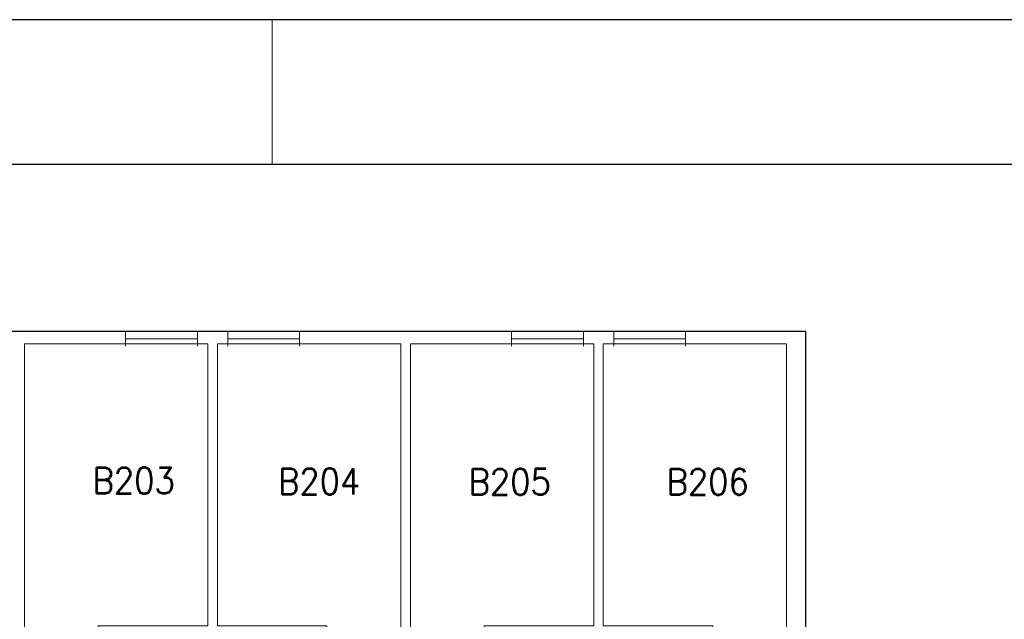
# Model space of a CAD drawing. Header units: metres. Extents: x 150867 to 150993, y 450406 to 450495.
# Tile 28 of 28: x 150956 to 150977, y 450482 to 450495. Entities that reach past the tile are written whole.
import ezdxf
from ezdxf.enums import TextEntityAlignment as Align

# ---------------------------------------------------------------- set-up
doc = ezdxf.new("R2010")
doc.units = ezdxf.units.M
doc.header["$MEASUREMENT"] = 0
for name, color, linetype, lineweight in [('BINNENMUUR', 7, 'Continuous', 0), ('BOUWKUNDE', 7, 'Continuous', 0), ('BUITENMUUR', 7, 'Continuous', 0), ('KADER', 7, 'Continuous', 0), ('LABEL', 7, 'Continuous', 0)]:
    doc.layers.add(name, color=color, linetype=linetype, lineweight=lineweight)
doc.styles.add('Style-STANDARD', font='STANDARD.shx')

# ---------------------------------------------------------------- blocks, each defined once
blk = doc.blocks.new('204')
at = {"layer": 'BOUWKUNDE', "color": 7, "linetype": 'Continuous', "lineweight": 0}
for p, q in [((0, -0.101), (0, 0.101)), ((0, 0), (1, 0)), ((1, -0.101), (1, 0.1))]:
    blk.add_line(p, q, dxfattribs=at)
blk = doc.blocks.new('A3L')
at = {"layer": 'KADER', "color": 7, "linetype": 'Continuous', "lineweight": 30}
for p, q in [((2, 57.4), (-82.001, 57.4)), ((-0.001, 55.4), (-77.001, 55.4))]:
    blk.add_line(p, q, dxfattribs=at)
at = {"layer": 'KADER', "color": 7, "linetype": 'Continuous', "lineweight": 0}
blk.add_line((-19.002, 57.399), (-19.002, 55.399), dxfattribs=at)

msp = doc.modelspace()

# ---------------------------------------------------------------- linework, layer by layer
at = {"layer": 'BINNENMUUR', "color": 7, "linetype": 'Continuous', "lineweight": 13, "flags": 128}
for points in [[(150956.358, 450488.054), (150956.357, 450480.679), (150957.888, 450480.679), (150957.887, 450482.21), (150960.158, 450482.209), (150960.158, 450488.055)], [(150960.358, 450488.054), (150960.358, 450482.209), (150962.627, 450482.209), (150962.628, 450480.679), (150964.157, 450480.68), (150964.158, 450488.054)], [(150964.358, 450488.054), (150964.357, 450480.679), (150965.888, 450480.679), (150965.887, 450482.209), (150968.158, 450482.209), (150968.158, 450488.054)], [(150968.357, 450488.055), (150968.357, 450482.209), (150970.627, 450482.209), (150970.627, 450480.68), (150972.157, 450480.679), (150972.158, 450488.054)]]:
    msp.add_lwpolyline(points, close=True, dxfattribs=at)
at = {"layer": 'BUITENMUUR', "color": 7, "linetype": 'Continuous', "lineweight": 30, "flags": 128}
msp.add_lwpolyline([(150947.957, 450471.02), (150947.957, 450469.385), (150972.557, 450469.386), (150972.558, 450477.16), (150972.558, 450488.314), (150947.958, 450488.314), (150947.957, 450486.689), (150944.557, 450486.689), (150944.557, 450488.354), (150887.957, 450488.354), (150887.957, 450486.73), (150883.958, 450486.729), (150883.957, 450471.028), (150887.957, 450471.029), (150887.957, 450469.404), (150944.558, 450469.404), (150944.557, 450471.021)], close=True, dxfattribs=at)

# ---------------------------------------------------------------- block references
at = {"layer": 'BOUWKUNDE', "color": 7, "linetype": 'Continuous', "lineweight": 0, "extrusion": (0, 0, -1), "xscale": 1.489406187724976, "yscale": 1.489406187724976, "zscale": 1.489406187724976, "rotation": 0.0001791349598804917}
for p in [(-150959.943, 450488.157), (-150967.943, 450488.157)]:
    msp.add_blockref('204', p, dxfattribs=at)
at = {"layer": 'BOUWKUNDE', "color": 7, "linetype": 'Continuous', "lineweight": 0, "xscale": 1.489406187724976, "yscale": 1.489406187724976, "zscale": 1.489406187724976, "rotation": 359.9998208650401}
for p in [(150960.572, 450488.157), (150968.572, 450488.157)]:
    msp.add_blockref('204', p, dxfattribs=at)
at = {"layer": 'KADER', "color": 7, "linetype": 'Continuous', "lineweight": 0, "xscale": 1.5, "yscale": 1.5, "zscale": 1.5}
msp.add_blockref('A3L', (150989.998, 450408.676), dxfattribs=at)

# ---------------------------------------------------------------- texts
at = {"layer": 'LABEL', "color": 7, "linetype": 'Continuous', "lineweight": 0, "style": 'Style-STANDARD'}
for s, p in [('B203', (150957.765, 450485.22)), ('B204', (150961.612, 450485.204)), ('B205', (150965.562, 450485.195)), ('B206', (150969.665, 450485.195))]:
    msp.add_text(s, height=0.54, rotation=359.9997, dxfattribs=at).set_placement(p, align=Align.MIDDLE_LEFT)

doc.saveas('drawing.dxf')
